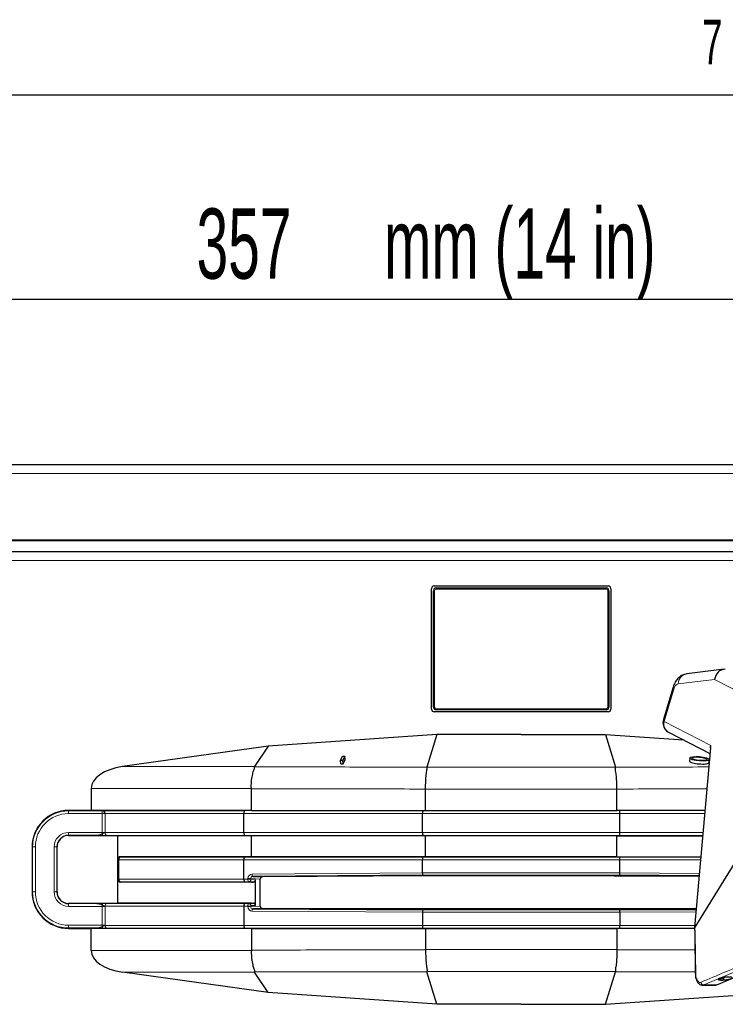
# Model space of a CAD drawing. Header units: millimetres. Extents: x 1 to 419, y 2 to 295.
# Tile 53 of 59: x 313 to 338, y 257 to 292. Entities that reach past the tile are written whole.
import ezdxf

# ---------------------------------------------------------------- set-up
doc = ezdxf.new("R2010")
doc.units = ezdxf.units.MM
doc.layers.add('FORMAT', color=7, linetype='Continuous')
doc.styles.add('SLDTEXTSTYLE0', font='TXT', dxfattribs={"width": 0.605})
doc.dimstyles.new('SLDDIMSTYLE1', dxfattribs={"dimtxt": 2.5, "dimasz": 3, "dimexe": 0, "dimexo": 0.0625, "dimtad": 1, "dimlfac": 5, "dimrnd": 1e-09, "dimzin": 12, "dimdsep": 46, "dimtxsty": 'SLDTEXTSTYLE0', "dimsah": 1, "dimcen": 0.09, "dimadec": 0, "dimazin": 3, "dimtfac": 1, "dimtofl": 0, "dimtmove": 0, "dimatfit": 3, "dimfxl": 1, "dimfrac": 2, "dimtolj": 1, "dimtzin": 12, "dimarcsym": 0})

# ---------------------------------------------------------------- blocks, each defined once
blk = doc.blocks.new('_D_7')
at = {"layer": 'FORMAT', "color": 7}
for p, q in [((294.694, 277.369), (294.694, 283.239)), ((366.094, 277.369), (366.094, 283.239)), ((294.694, 282.239), (366.094, 282.239))]:
    blk.add_line(p, q, dxfattribs=at)
for points in [[(294.694, 282.239), (297.694, 281.739), (297.694, 282.739)], [(366.094, 282.239), (363.094, 282.739), (363.094, 281.739)]]:
    blk.add_solid(points, dxfattribs=at)
at = {"layer": 'FORMAT', "color": 7, "char_height": 2.5, "attachment_point": 1, "style": 'SLDTEXTSTYLE0'}
for s, insert in [('mm (14 in)', (325.514, 285.462)), ('357', (318.847, 285.462))]:
    blk.add_mtext(s, dxfattribs=dict(at, insert=insert))

msp = doc.modelspace()

# ---------------------------------------------------------------- linework, layer by layer
at = {"color": 7, "linetype": 'Continuous', "lineweight": 25}
for p, q in [((6.5, 289.5), (413.5, 289.5)), ((300.2538, 276.3492), (360.5338, 276.3492)), ((300.8938, 273.6492), (359.8938, 273.6492)), ((303.3688, 273.6692), (357.4188, 273.6692)), ((300.8938, 273.2492), (359.8938, 273.2492)), ((327.2038, 267.6492), (327.2038, 271.9292)), ((327.3038, 272.0292), (333.4838, 272.0292)), ((327.3738, 271.9592), (333.4138, 271.9592)), ((333.5838, 271.9292), (333.5838, 267.6492)), ((327.2738, 267.7192), (327.2738, 271.8592)), ((333.5138, 271.8592), (333.5138, 267.7192)), ((337.6097, 269.0622), (336.2906, 268.9038)), ((335.7892, 268.3969), (335.456, 267.2806)), ((333.4838, 267.5492), (327.3038, 267.5492)), ((333.4138, 267.6192), (327.3738, 267.6192)), ((327.396, 266.7426), (321.396, 266.3231)), ((327.396, 266.7426), (327.0394, 265.5838)), ((330.396, 266.7426), (327.396, 266.7426)), ((330.396, 266.7426), (333.396, 266.7426)), ((333.396, 266.7426), (333.7525, 265.5838)), ((333.396, 266.7426), (336.1644, 266.5491)), ((335.6563, 266.8106), (337.1059, 266.0646)), ((321.396, 266.3231), (316.2118, 265.5986)), ((321.396, 266.3231), (320.9022, 265.5986)), ((337.1241, 266.2721), (336.5623, 259.8784)), ((323.971, 265.8189), (324.0407, 265.968)), ((324.0407, 265.968), (324.1201, 265.9716)), ((324.1201, 265.9716), (324.0504, 265.8225)), ((324.1284, 265.8532), (324.1201, 265.9716)), ((340.3821, 266.0865), (336.5766, 259.8829)), ((324.0504, 265.8225), (323.971, 265.8189)), ((323.9796, 265.695), (323.971, 265.8189)), ((323.9796, 265.695), (324.059, 265.6994)), ((324.059, 265.6994), (324.0504, 265.8225)), ((324.059, 265.6994), (324.1284, 265.8532)), ((327.0394, 265.5838), (327.041, 265.5793)), ((333.7525, 265.5838), (333.7509, 265.5793)), ((336.3893, 265.9088), (336.3799, 265.7996)), ((337.0777, 265.7438), (337.0867, 265.8488)), ((315.096, 264.8245), (315.096, 264.0426)), ((320.796, 264.8146), (320.7957, 264.8245)), ((320.796, 264.0426), (320.796, 264.8146)), ((326.996, 264.0426), (326.996, 264.7974)), ((333.796, 264.0426), (333.796, 264.7974)), ((315.0955, 264.0426), (314.296, 264.0426)), ((315.0964, 264.0426), (314.9505, 264.0339)), ((314.9505, 264.0339), (320.5693, 264.0339)), ((315.0964, 264.0426), (315.096, 264.0426)), ((320.796, 264.0426), (315.0964, 264.0426)), ((320.5249, 263.2514), (320.5249, 263.9339)), ((320.796, 264.0426), (326.996, 264.0426)), ((326.8848, 263.2514), (326.8848, 263.9339)), ((326.996, 264.0426), (333.796, 264.0426)), ((336.9282, 264.0426), (333.796, 264.0426)), ((333.9072, 263.2514), (333.9072, 263.9339)), ((314.296, 263.1531), (314.9215, 263.1531)), ((314.8933, 263.1548), (315.2129, 263.1584)), ((314.9215, 263.1531), (316.0407, 263.1426)), ((320.796, 263.1426), (316.0407, 263.1426)), ((316.0407, 262.2936), (316.0407, 263.1426)), ((326.996, 263.1426), (320.796, 263.1426)), ((320.796, 262.3926), (320.796, 263.1426)), ((333.796, 263.1426), (326.996, 263.1426)), ((326.996, 262.3926), (326.996, 263.1426)), ((333.796, 263.1426), (336.8491, 263.1426)), ((333.796, 262.3926), (333.796, 263.1426)), ((312.996, 262.7426), (312.996, 261.1426)), ((313.8855, 261.1426), (313.8855, 262.7426)), ((316.0407, 262.2839), (316.0407, 262.2936)), ((316.0407, 261.6014), (316.0407, 262.2839)), ((320.796, 262.3926), (316.1398, 262.3926)), ((320.5249, 261.6014), (320.5249, 262.2839)), ((326.996, 262.3926), (320.796, 262.3926)), ((326.8848, 261.8156), (326.8848, 262.2839)), ((333.796, 262.3926), (326.996, 262.3926)), ((333.796, 262.3926), (336.7832, 262.3926)), ((333.9072, 261.8156), (333.9072, 262.2839)), ((326.8996, 261.7355), (320.8471, 261.6949)), ((327.0886, 261.7176), (321.1746, 261.678)), ((326.8848, 261.8155), (326.8848, 261.8156)), ((333.7033, 261.7176), (327.0886, 261.7176)), ((333.7033, 261.7176), (336.7221, 261.6974)), ((336.7238, 261.7165), (333.8923, 261.7355)), ((333.9072, 261.8155), (333.9072, 261.8156)), ((316.0407, 261.5917), (316.0407, 261.6014)), ((316.0407, 260.7426), (316.0407, 261.5917)), ((320.796, 261.4926), (316.1398, 261.4926)), ((320.8705, 261.4929), (320.7049, 261.5014)), ((320.796, 261.4926), (320.8705, 261.4929)), ((320.8471, 261.6949), (321.1835, 261.6788)), ((320.9397, 260.662), (320.9397, 261.5733)), ((321.1148, 260.6368), (321.1148, 261.5985)), ((314.9215, 260.7322), (314.296, 260.7322)), ((316.0407, 260.7426), (314.9215, 260.7322)), ((320.796, 260.7426), (316.0407, 260.7426)), ((320.7049, 260.7339), (320.8705, 260.7423)), ((320.796, 260.7426), (320.8705, 260.7423)), ((320.5249, 260.6339), (320.5249, 259.9514)), ((321.1835, 260.5565), (320.8471, 260.5404)), ((320.8471, 260.5404), (326.8996, 260.4998)), ((321.1746, 260.5573), (322.4631, 260.5486)), ((322.4631, 260.5486), (336.6212, 260.5486)), ((326.8848, 260.4198), (326.8848, 260.4197)), ((326.8848, 260.4197), (326.8848, 259.9514)), ((333.8923, 260.4998), (336.6185, 260.5181)), ((333.9072, 260.4198), (333.9072, 260.4197)), ((333.9072, 260.4197), (333.9072, 259.9514)), ((314.296, 259.8426), (315.096, 259.8426)), ((314.8933, 259.8548), (315.2129, 259.8584)), ((320.796, 259.8426), (315.096, 259.8426)), ((315.096, 259.0608), (315.096, 259.8426)), ((320.796, 259.8426), (326.996, 259.8426)), ((320.796, 259.8426), (320.796, 259.0707)), ((326.996, 259.8426), (333.796, 259.8426)), ((326.996, 259.8426), (326.996, 259.0879)), ((336.5629, 259.8426), (333.796, 259.8426)), ((333.796, 259.8426), (333.796, 259.0879)), ((320.796, 259.0707), (320.7957, 259.0608)), ((337.3563, 257.8319), (340.7408, 259.2596)), ((321.396, 257.5622), (316.2118, 258.2867)), ((321.396, 257.5622), (320.9022, 258.2867)), ((327.0394, 258.3015), (327.041, 258.306)), ((327.396, 257.1426), (327.0394, 258.3015)), ((333.396, 257.1426), (333.7525, 258.3015)), ((333.7525, 258.3015), (333.7509, 258.306)), ((327.396, 257.1426), (321.396, 257.5622)), ((333.396, 257.1426), (339.396, 257.5622)), ((336.8463, 257.8231), (337.3144, 257.8231)), ((337.3563, 257.8319), (337.3144, 257.8231)), ((330.396, 257.1426), (327.396, 257.1426)), ((330.396, 257.1426), (333.396, 257.1426))]:
    msp.add_line(p, q, dxfattribs=at)
at = {"color": 8, "linetype": 'Continuous', "lineweight": 18}
for p, q in [((300.2538, 276.0292), (360.5338, 276.0292)), ((360.0938, 272.9292), (300.6938, 272.9292)), ((327.3738, 271.9592), (327.3738, 271.9192)), ((333.4138, 271.9192), (327.3738, 271.9192)), ((333.4138, 271.9592), (333.4138, 271.9192)), ((327.2738, 271.8592), (327.3138, 271.8592)), ((327.3138, 271.8592), (327.3138, 267.7192)), ((333.4738, 267.7192), (333.4738, 271.8592)), ((333.4738, 271.8592), (333.5138, 271.8592)), ((337.2758, 268.7027), (335.9791, 268.547)), ((340.2878, 267.1527), (337.2758, 268.7027)), ((335.8132, 268.3229), (335.4801, 267.2066)), ((327.2738, 267.7192), (327.3138, 267.7192)), ((333.4738, 267.7192), (333.5138, 267.7192)), ((327.3738, 267.6592), (333.4138, 267.6592)), ((327.3738, 267.6592), (327.3738, 267.6192)), ((333.4138, 267.6592), (333.4138, 267.6192)), ((335.4801, 267.2066), (337.1408, 266.3519)), ((337.1408, 266.3519), (336.572, 259.8789)), ((316.2118, 265.5986), (320.9022, 265.5986)), ((327.041, 265.5793), (333.7509, 265.5793)), ((320.7957, 264.8245), (315.096, 264.8245)), ((333.796, 264.7974), (326.996, 264.7974)), ((314.296, 264.0269), (314.296, 264.0426)), ((314.296, 264.0269), (314.296, 263.9269)), ((314.296, 264.0269), (315.488, 264.0269)), ((315.4932, 263.9269), (314.296, 263.9269)), ((314.9496, 264.0339), (315.0955, 264.0426)), ((315.4932, 264.0269), (315.488, 264.0269)), ((315.4932, 264.0269), (315.4932, 263.9269)), ((315.4932, 263.2584), (315.4932, 263.9269)), ((315.5021, 264.0304), (315.5074, 264.0303)), ((320.5249, 263.9339), (315.5959, 263.9339)), ((315.6005, 263.9261), (315.6005, 263.2592)), ((326.8848, 263.9339), (320.5249, 263.9339)), ((320.5693, 264.0339), (320.796, 264.0426)), ((320.5693, 264.0339), (326.903, 264.0339)), ((333.9072, 263.9339), (326.8848, 263.9339)), ((326.903, 264.0339), (326.996, 264.0426)), ((326.903, 264.0339), (333.889, 264.0339)), ((333.889, 264.0339), (333.796, 264.0426)), ((333.889, 264.0339), (336.9274, 264.0339)), ((336.9187, 263.9339), (333.9072, 263.9339)), ((314.296, 263.1584), (314.296, 263.2584)), ((314.296, 263.2584), (315.4932, 263.2584)), ((315.2129, 263.1584), (314.296, 263.1584)), ((314.296, 263.1584), (314.296, 263.1531)), ((314.9215, 263.1531), (314.8932, 263.1548)), ((315.4932, 263.2164), (315.4932, 263.2584)), ((315.5959, 263.2514), (320.5249, 263.2514)), ((320.5693, 263.1514), (315.6486, 263.1514)), ((320.5249, 263.2514), (326.8848, 263.2514)), ((326.903, 263.1514), (320.5693, 263.1514)), ((320.796, 263.1426), (320.5693, 263.1514)), ((326.8848, 263.2514), (333.9072, 263.2514)), ((333.889, 263.1514), (326.903, 263.1514)), ((326.996, 263.1426), (326.903, 263.1514)), ((333.796, 263.1426), (333.889, 263.1514)), ((336.8499, 263.1514), (333.889, 263.1514)), ((333.9072, 263.2514), (336.8587, 263.2514)), ((313.0117, 262.7426), (312.996, 262.7426)), ((313.0117, 262.7426), (313.1117, 262.7426)), ((313.0117, 261.1426), (313.0117, 262.7426)), ((313.1117, 262.7426), (313.1117, 261.1426)), ((313.8802, 262.7426), (313.7802, 262.7426)), ((313.7802, 261.1426), (313.7802, 262.7426)), ((313.8802, 262.7426), (313.8802, 261.1426)), ((313.8802, 262.7426), (313.8855, 262.7426)), ((316.0871, 262.2839), (316.0407, 262.2839)), ((320.5249, 262.2839), (316.0871, 262.2839)), ((316.0871, 262.2839), (316.0871, 261.6014)), ((316.1398, 262.3926), (316.1398, 262.3839)), ((316.1398, 262.3839), (320.5693, 262.3839)), ((326.8848, 262.2839), (320.5249, 262.2839)), ((320.5693, 262.3839), (320.796, 262.3926)), ((320.5693, 262.3839), (326.903, 262.3839)), ((333.9072, 262.2839), (326.8848, 262.2839)), ((326.903, 262.3839), (326.996, 262.3926)), ((326.903, 262.3839), (333.889, 262.3839)), ((333.889, 262.3839), (333.796, 262.3926)), ((333.889, 262.3839), (336.7825, 262.3839)), ((336.7737, 262.2839), (333.9072, 262.2839)), ((320.8185, 261.7749), (326.8848, 261.8156)), ((326.8848, 261.8155), (333.9072, 261.8155)), ((333.8923, 261.7355), (326.8996, 261.7355)), ((333.9072, 261.8156), (336.7309, 261.7966)), ((316.0871, 261.6014), (316.0407, 261.6014)), ((316.0871, 261.6014), (320.5249, 261.6014)), ((320.5693, 261.5014), (316.1398, 261.5014)), ((316.1398, 261.5014), (316.1398, 261.4926)), ((320.5249, 261.6014), (320.67, 261.6014)), ((320.7049, 261.5014), (320.5693, 261.5014)), ((320.796, 261.4926), (320.5693, 261.5014)), ((320.67, 261.6014), (320.67, 261.6148)), ((320.67, 261.6148), (320.7738, 261.6148)), ((320.67, 261.6014), (320.7738, 261.6014)), ((320.7738, 261.6148), (320.7738, 261.6014)), ((321.1148, 261.5985), (320.7738, 261.6148)), ((320.7805, 261.5814), (320.7738, 261.6014)), ((320.7805, 261.5814), (320.9397, 261.5733)), ((313.0117, 261.1426), (312.996, 261.1426)), ((313.0117, 261.1426), (313.1117, 261.1426)), ((313.8802, 261.1426), (313.7802, 261.1426)), ((313.8802, 261.1426), (313.8855, 261.1426)), ((314.296, 260.7269), (314.296, 260.7322)), ((314.296, 260.7269), (314.296, 260.6269)), ((314.296, 260.7269), (315.2129, 260.7269)), ((314.8932, 260.7305), (314.9215, 260.7322)), ((315.2129, 260.7269), (314.8933, 260.7304)), ((315.4932, 260.6689), (315.4932, 260.6269)), ((315.6486, 260.7339), (320.5693, 260.7339)), ((320.796, 260.7426), (320.5693, 260.7339)), ((320.5693, 260.7339), (320.7049, 260.7339)), ((315.4932, 260.6269), (314.296, 260.6269)), ((315.4932, 259.9584), (315.4932, 260.6269)), ((320.5249, 260.6339), (315.5959, 260.6339)), ((315.6005, 260.6261), (315.6005, 259.9592)), ((320.67, 260.6339), (320.5249, 260.6339)), ((320.67, 260.6204), (320.67, 260.6339)), ((320.7738, 260.6339), (320.67, 260.6339)), ((320.7738, 260.6204), (320.67, 260.6204)), ((320.7738, 260.6339), (320.7805, 260.6539)), ((320.7738, 260.6204), (321.1148, 260.6368)), ((320.7738, 260.6339), (320.7738, 260.6204)), ((320.9397, 260.662), (320.7805, 260.6539)), ((326.8848, 260.4197), (320.8185, 260.4604)), ((333.9072, 260.4198), (326.8848, 260.4198)), ((326.8996, 260.4998), (333.8923, 260.4998)), ((336.6115, 260.4379), (333.9072, 260.4197)), ((314.296, 259.8584), (314.296, 259.9584)), ((314.296, 259.9584), (315.4932, 259.9584)), ((315.2129, 259.8584), (314.296, 259.8584)), ((314.296, 259.8584), (314.296, 259.8426)), ((315.096, 259.8426), (314.8932, 259.8548)), ((315.4932, 259.9164), (315.4932, 259.9584)), ((315.5959, 259.9514), (320.5249, 259.9514)), ((320.5693, 259.8514), (315.6486, 259.8514)), ((320.5249, 259.9514), (326.8848, 259.9514)), ((326.903, 259.8514), (320.5693, 259.8514)), ((320.5693, 259.8514), (320.796, 259.8426)), ((326.8848, 259.9514), (333.9072, 259.9514)), ((333.889, 259.8514), (326.903, 259.8514)), ((326.903, 259.8514), (326.996, 259.8426)), ((333.889, 259.8514), (333.796, 259.8426)), ((336.5627, 259.8514), (333.889, 259.8514)), ((333.9072, 259.9514), (336.5687, 259.9514)), ((320.7957, 259.0608), (315.096, 259.0608)), ((333.796, 259.0879), (326.996, 259.0879)), ((316.2118, 258.2867), (320.9022, 258.2867)), ((327.041, 258.306), (333.7509, 258.306)), ((336.5879, 258.2985), (333.7525, 258.3015)), ((336.8884, 257.8319), (336.8456, 257.8284)), ((336.8884, 257.8319), (337.3563, 257.8319))]:
    msp.add_line(p, q, dxfattribs=at)
at = {"color": 7, "linetype": 'Continuous', "lineweight": 25, "flags": 128}
for points in [[(336.738, 265.9569), (336.8715, 265.9401), (336.9846, 265.9139), (337.0602, 265.8824), (337.0868, 265.8503), (337.0602, 265.8226), (336.9846, 265.8034), (336.8715, 265.7957), (336.738, 265.8007), (336.6045, 265.8176), (336.4914, 265.8437), (336.4158, 265.8753), (336.3892, 265.9073), (336.4158, 265.935), (336.4914, 265.9542), (336.6045, 265.9619), (336.738, 265.9569)], [(336.738, 265.9391), (336.841, 265.9261), (336.9283, 265.9059), (336.9866, 265.8816), (337.0071, 265.8568), (336.9866, 265.8355), (336.9283, 265.8207), (336.841, 265.8147), (336.738, 265.8186), (336.635, 265.8316), (336.5478, 265.8518), (336.4894, 265.8761), (336.4689, 265.9008), (336.4894, 265.9222), (336.5478, 265.937), (336.635, 265.9429), (336.738, 265.9391)], [(336.5623, 259.8783), (336.5659, 259.6585), (336.5891, 258.2215)]]:
    msp.add_lwpolyline(points, dxfattribs=at)
at = {"color": 8, "linetype": 'Continuous', "lineweight": 18, "flags": 128}
for points in [[(315.5959, 263.2514), (315.5969, 263.2321), (315.5999, 263.2135), (315.6047, 263.1964), (315.6113, 263.1813), (315.6192, 263.1689), (315.6283, 263.1595), (315.6382, 263.1536), (315.6486, 263.1514)], [(316.0871, 262.2839), (316.0881, 262.3032), (316.0911, 262.3218), (316.0959, 262.3389), (316.1025, 262.354), (316.1104, 262.3664), (316.1195, 262.3758), (316.1294, 262.3817), (316.1398, 262.3839)], [(320.8185, 261.7749), (320.8191, 261.7595), (320.8208, 261.7446), (320.8235, 261.7309), (320.827, 261.7188), (320.8314, 261.7088), (320.8363, 261.7014), (320.8416, 261.6967), (320.8471, 261.6949)], [(316.0871, 261.6014), (316.0881, 261.5821), (316.0911, 261.5635), (316.0959, 261.5464), (316.1025, 261.5313), (316.1104, 261.5189), (316.1195, 261.5095), (316.1294, 261.5036), (316.1398, 261.5014)], [(315.6486, 260.7339), (315.6382, 260.7317), (315.6283, 260.7258), (315.6192, 260.7164), (315.6113, 260.704), (315.6047, 260.6889), (315.5999, 260.6718), (315.5969, 260.6532), (315.5959, 260.6339)], [(320.8471, 260.5404), (320.8416, 260.5386), (320.8363, 260.5339), (320.8314, 260.5264), (320.827, 260.5165), (320.8235, 260.5044), (320.8208, 260.4907), (320.8191, 260.4758), (320.8185, 260.4604)], [(315.6486, 259.8514), (315.6382, 259.8536), (315.6283, 259.8595), (315.6192, 259.8689), (315.6113, 259.8813), (315.6047, 259.8964), (315.5999, 259.9135), (315.5969, 259.9321), (315.5959, 259.9514)], [(336.5766, 259.8829), (336.5798, 259.683), (336.5926, 258.8831), (336.6031, 258.2212)], [(340.2342, 259.2428), (338.5615, 258.5374), (336.8884, 257.8319)]]:
    msp.add_lwpolyline(points, dxfattribs=at)
at = {"color": 7, "linetype": 'Continuous', "lineweight": 25}
for centre, radius, start, end in [((327.3038, 271.9292), 0.1, 90, 180), ((327.3738, 271.8592), 0.1, 90, 180), ((333.4138, 271.8592), 0.1, 0, 90), ((333.4838, 271.9292), 0.1, 0, 90), ((327.3738, 267.7192), 0.1, 180, 270), ((333.4138, 267.7192), 0.1, 270, 0), ((327.3038, 267.6492), 0.1, 180, 270), ((333.4838, 267.6492), 0.1, 270, 0), ((335.8393, 267.1662), 0.4, 163.38328, 180), ((335.8393, 267.1662), 0.4, 180, 242.76834), ((314.296, 262.7426), 1.3, 90, 180), ((314.296, 262.7426), 0.4157, 90, 180), ((314.296, 262.7426), 0.4105, 90, 180), ((314.296, 261.1426), 1.3, 180, 270), ((314.296, 261.1426), 0.4157, 180, 270), ((314.296, 261.1426), 0.4105, 180, 270), ((336.5985, 258.3537), 0.1325, 265.93464, 271.97487)]:
    msp.add_arc(centre, radius, start, end, dxfattribs=at)
at = {"color": 8, "linetype": 'Continuous', "lineweight": 18}
for centre, radius, start, end in [((327.3738, 271.8592), 0.06, 90, 180), ((333.4138, 271.8592), 0.06, 0, 90), ((336.3488, 268.5385), 0.3698, 99.05376, 178.6933), ((335.8688, 268.3818), 0.081, 169.25506, 226.70041), ((327.3738, 267.7192), 0.06, 180, 270), ((333.4138, 267.7192), 0.06, 270, 0), ((335.5357, 267.2655), 0.081, 169.28549, 226.6966), ((335.8345, 267.1271), 0.3633, 167.36065, 240.61515), ((314.296, 262.7426), 1.2843, 90, 180), ((314.296, 262.7426), 1.1843, 90, 180), ((314.9501, 264.1261), 0.0922, 269.70934, 270.29066), ((315.4869, 264.0615), 0.0346, 271.82644, 296.03936), ((315.4912, 264.0658), 0.039, 273.05083, 294.62852), ((315.4387, 264.1247), 0.2472, 308.06365, 309.47969), ((314.296, 262.7426), 0.5157, 90, 180), ((315.2119, 263.128), 0.0304, 68.47778, 88.20718), ((315.2334, 263.1802), 0.026, 246.69478, 267.70732), ((315.3554, 262.9866), 0.268, 57.75711, 59.04197), ((315.7568, 263.2002), 0.2588, 177.10839, 190.71624), ((316.1407, 262.2839), 0.1, 90.53295, 179.99693), ((316.1407, 261.6014), 0.1, 180.00307, 269.46705), ((320.7023, 261.5796), 0.0782, 271.86119, 1.31231), ((314.296, 261.1426), 1.2843, 180, 270), ((314.296, 261.1426), 1.1843, 180, 270), ((314.296, 261.1426), 0.5157, 180, 270), ((315.2119, 260.7573), 0.0304, 271.79282, 291.52222), ((315.2334, 260.7051), 0.026, 92.29268, 113.30522), ((315.3554, 260.8987), 0.268, 300.95803, 302.24289), ((315.7568, 260.6851), 0.2588, 169.28376, 182.89161), ((320.7023, 260.6557), 0.0782, 358.68769, 88.13881), ((315.2119, 259.828), 0.0304, 68.47778, 88.20718), ((315.2334, 259.8802), 0.026, 246.69477, 267.70732), ((315.3554, 259.6866), 0.268, 57.75711, 59.04197), ((315.7568, 259.9002), 0.2588, 177.10839, 190.71624), ((336.8965, 257.9367), 0.1051, 184.73294, 265.56819)]:
    msp.add_arc(centre, radius, start, end, dxfattribs=at)
at = {"color": 7, "linetype": 'Continuous', "lineweight": 25}
for centre, major_axis, ratio, start_param, end_param in [((337.6351, 268.6624), (0.0714, 0.3971), 0.8956793, 0.1644177, 1.6299602), ((337.0107, 268.9837), (0.7326, 0.0714), 0.0518561, 0.4889094, 0.5126405), ((316.5882, 264.8245), (1.4922, 0), 0.5361132, 1.8257982, 3.1415927), ((324.9119, 264.7974), (2.0841, 0), 0.383864, 0, 0.0072795), ((335.88, 264.7974), (2.0841, 0), 0.383864, 3.1343132, 3.1415927), ((315.096, 264.1427), (0.104, 0.0062), 0.9601115, 4.6499331, 4.654805), ((320.5701, 263.9339), (0, 0.1), 0.4517116, 0.0174533, 1.5707963), ((326.9033, 263.9339), (0, 0.1), 0.185339, 0.0174533, 1.5707963), ((333.8886, 263.9339), (0, 0.1), 0.185339, 4.712389, 6.265732), ((320.5701, 263.2514), (0, 0.1), 0.4517116, 1.5707963, 3.1241394), ((326.9033, 263.2514), (0, 0.1), 0.185339, 1.5707963, 3.1241394), ((333.8886, 263.2514), (0, 0.1), 0.185339, 3.1590459, 4.712389), ((316.1407, 262.2926), (-0.0705, 0.0716), 0.9906857, 5.510604, 7.0720437), ((320.5701, 262.2839), (0, 0.1), 0.4517116, 0.0174533, 1.5707963), ((326.9033, 262.2839), (0, 0.1), 0.185339, 0.0174533, 1.5707963), ((333.8886, 262.2839), (0, 0.1), 0.185339, 4.712389, 6.265732), ((326.8996, 261.8155), (-0.0003, 0.08), 0.1853352, 1.5701754, 3.1235185), ((333.8923, 261.8155), (0.0003, 0.08), 0.1853352, 3.1596668, 4.7130099), ((316.1407, 261.5927), (0.0705, 0.0716), 0.9906857, 2.3527342, 3.914174), ((320.5701, 261.6014), (0, 0.1), 0.4517116, 1.5707963, 3.1241394), ((320.8705, 261.573), (0.001, 0.08), 0.8641909, 3.1564679, 4.7275689), ((321.1839, 261.5988), (0.001, 0.08), 0.8642122, 0.0202379, 1.5850651), ((332.9366, 260.6304), (18.0433, -0.1), 0.0001132, 2.9501195, 3.1413428), ((320.5701, 260.6339), (0, 0.1), 0.4517116, 0.0174533, 1.5707963), ((320.8705, 260.6623), (-0.001, 0.08), 0.8641909, 4.6972091, 6.26831), ((321.1839, 260.6365), (-0.001, 0.08), 0.8642122, 1.5565276, 3.1213548), ((326.8996, 260.4198), (0.0003, 0.08), 0.1853352, 0.0180742, 1.5714172), ((333.8923, 260.4198), (-0.0003, 0.08), 0.1853352, 4.7117681, 6.2651111), ((320.5701, 259.9514), (0, 0.1), 0.4517116, 1.5707963, 3.1241394), ((326.9033, 259.9514), (0, 0.1), 0.185339, 1.5707963, 3.1241394), ((333.8886, 259.9514), (0, 0.1), 0.185339, 3.1590459, 4.712389), ((316.5882, 259.0608), (1.4922, 0), 0.5361132, 3.1415927, 4.4573871), ((324.9119, 259.0879), (2.0841, 0), 0.383864, 6.2759058, 6.2831853), ((335.88, 259.0879), (2.0841, 0), 0.383864, 3.1415927, 3.1488721)]:
    msp.add_ellipse(centre, major_axis=major_axis, ratio=ratio, start_param=start_param, end_param=end_param, dxfattribs=at)
at = {"color": 8, "linetype": 'Continuous', "lineweight": 18}
for centre, major_axis, ratio, start_param, end_param in [((335.953, 268.1475), (0.0431, 0.3996), 0.4276569, 0.0984158, 1.1630667), ((332.9947, 263.8339), (18.0452, -0.2), 0.0002291, 3.1383737, 3.3865113), ((332.9947, 263.9339), (18.0442, -0.1), 0.0000981, 3.1413421, 3.3894798), ((315.4932, 263.9217), (0.2, 0), 0.0261826, 1.0049704, 1.5707963), ((332.9357, 263.1549), (18.0434, 0), 0.0001935, 3.1517046, 3.336038), ((332.9366, 263.2549), (18.0433, 0.1), 0.0001132, 3.1418425, 3.3330658), ((315.2074, 263.2584), (0.3149, 0), 0.3175476, 4.7298423, 5.8501244), ((315.4932, 263.2636), (0.2, 0), 0.0261826, 4.712389, 5.2782149), ((320.8194, 261.6149), (0.0003, 0.16), 0.9335965, 0.0081986, 1.5730259), ((320.7055, 261.6014), (0, 0.1), 0.3551088, 1.5707963, 3.1241394), ((320.848, 261.6149), (-0.0029, 0.08), 0.9272108, 6.2561499, 7.8209771), ((332.9357, 260.7304), (18.0434, 0), 0.0001935, 2.9471473, 3.1314807), ((315.2074, 260.6269), (0.3149, 0), 0.3175476, 0.4330609, 1.553343), ((320.7055, 260.6339), (0, 0.1), 0.3551088, 0.0174533, 1.5707963), ((315.4932, 260.6217), (0.2, 0), 0.0261826, 1.0049704, 1.5707963), ((320.8194, 260.6204), (-0.0003, 0.16), 0.9335965, 1.5685668, 3.133394), ((320.848, 260.6204), (0.0029, 0.08), 0.9272108, 1.6038009, 3.1686281), ((332.9357, 259.8549), (18.0434, 0), 0.0001935, 3.1517046, 3.336038), ((332.9366, 259.9549), (18.0433, 0.1), 0.0001132, 3.1418425, 3.3330658), ((315.2074, 259.9584), (0.3149, 0), 0.3175476, 4.7298423, 5.8501244), ((315.4932, 259.9636), (0.2, 0), 0.0261826, 4.712389, 5.2782149)]:
    msp.add_ellipse(centre, major_axis=major_axis, ratio=ratio, start_param=start_param, end_param=end_param, dxfattribs=at)
at = {"color": 7, "linetype": 'Continuous', "lineweight": 25}
for points, knots in [([(336.2906, 268.9038), (336.2351, 268.8911), (336.1312, 268.8675), (336.0042, 268.7755), (335.9035, 268.6587), (335.8334, 268.5298), (335.8017, 268.4347), (335.7892, 268.3969)], [0, 0, 0, 0, 0.2208421, 0.4131366, 0.6152933, 0.8469913, 1, 1, 1, 1]), ([(337.1263, 266.272), (337.126, 266.2766), (337.1242, 266.3029), (337.1337, 266.3296), (337.1407, 266.3514), (337.1408, 266.3519)], [0, 0, 0, 0, 0.1735441, 0.979783, 1, 1, 1, 1]), ([(320.7957, 264.8245), (320.7946, 264.9009), (320.7921, 265.066), (320.8279, 265.2842), (320.8753, 265.4518), (320.9222, 265.5509), (320.9095, 265.5803), (320.9044, 265.5921)], [0, 0, 0, 0, 0.2149677, 0.4643045, 0.673284, 0.8696095, 1, 1, 1, 1]), ([(320.9022, 265.5986), (320.902, 265.5967), (320.9016, 265.5944), (320.904, 265.5924), (320.9044, 265.5921)], [0, 0, 0, 0, 0.8248829, 1, 1, 1, 1]), ([(326.9959, 264.8032), (326.9956, 264.83), (326.994, 264.9463), (327.0011, 265.1491), (327.0202, 265.3708), (327.0521, 265.518), (327.0443, 265.5612), (327.041, 265.5793)], [0, 0, 0, 0, 0.0745758, 0.32393777, 0.57359546, 0.82214242, 1, 1, 1, 1]), ([(333.796, 264.8032), (333.7964, 264.83), (333.7979, 264.9463), (333.7909, 265.1491), (333.7718, 265.3708), (333.7398, 265.518), (333.7477, 265.5612), (333.7509, 265.5793)], [0, 0, 0, 0, 0.0745758, 0.3239378, 0.5735955, 0.8221424, 1, 1, 1, 1]), ([(336.3815, 265.7994), (336.3809, 265.7988), (336.3737, 265.7904), (336.3972, 265.771), (336.453, 265.7447), (336.544, 265.7211), (336.641, 265.7051), (336.7046, 265.6993), (336.7291, 265.6971)], [0, 0, 0, 0, 0.0186064, 0.2307457, 0.4429008, 0.6550604, 0.8672117, 1, 1, 1, 1]), ([(336.7291, 265.6971), (336.7683, 265.6949), (336.8467, 265.6906), (336.9515, 265.6954), (337.0294, 265.7084), (337.0731, 265.7256), (337.073, 265.7391), (337.0729, 265.7442)], [0, 0, 0, 0, 0.2173871, 0.4347743, 0.6521607, 0.8695528, 1, 1, 1, 1]), ([(315.5025, 263.1521), (315.4996, 263.1521), (315.4414, 263.1526), (315.3697, 263.1533), (315.2814, 263.154), (315.2504, 263.1541), (315.2323, 263.1542)], [0, 0, 0, 0, 0.03196296, 0.64008382, 0.79032192, 1, 1, 1, 1]), ([(315.5025, 259.8521), (315.4996, 259.8521), (315.4414, 259.8526), (315.3697, 259.8533), (315.2814, 259.854), (315.2504, 259.8541), (315.2323, 259.8542)], [0, 0, 0, 0, 0.0318962, 0.6399562, 0.7902992, 1, 1, 1, 1]), ([(336.572, 259.8789), (336.5676, 259.8788), (336.5617, 259.8787), (336.5632, 259.8784), (336.5635, 259.8783)], [0, 0, 0, 0, 0.7611341, 1, 1, 1, 1]), ([(336.572, 259.8789), (336.5727, 259.879), (336.5743, 259.8795), (336.5757, 259.8816), (336.5766, 259.8829)], [0, 0, 0, 0, 0.40531495, 1, 1, 1, 1]), ([(320.7957, 259.0608), (320.7946, 258.9844), (320.7921, 258.8193), (320.8279, 258.6011), (320.8753, 258.4335), (320.9222, 258.3343), (320.9095, 258.305), (320.9044, 258.2932)], [0, 0, 0, 0, 0.2149677, 0.4643045, 0.673284, 0.8696095, 1, 1, 1, 1]), ([(326.9959, 259.082), (326.9956, 259.0553), (326.994, 258.939), (327.0011, 258.7362), (327.0202, 258.5145), (327.0521, 258.3673), (327.0443, 258.324), (327.041, 258.306)], [0, 0, 0, 0, 0.0745758, 0.3239378, 0.5735955, 0.8221424, 1, 1, 1, 1]), ([(333.796, 259.082), (333.7964, 259.0553), (333.7979, 258.939), (333.7909, 258.7362), (333.7718, 258.5145), (333.7398, 258.3673), (333.7477, 258.324), (333.7509, 258.306)], [0, 0, 0, 0, 0.0745758, 0.3239378, 0.5735955, 0.8221424, 1, 1, 1, 1]), ([(320.9022, 258.2867), (320.902, 258.2886), (320.9016, 258.2909), (320.904, 258.2929), (320.9044, 258.2932)], [0, 0, 0, 0, 0.8248829, 1, 1, 1, 1]), ([(336.5938, 258.1991), (336.5948, 258.1694), (336.5977, 258.0892), (336.6378, 257.9728), (336.7023, 257.8797), (336.7777, 257.8282), (336.8268, 257.8275), (336.8454, 257.8272)], [0, 0, 0, 0, 0.1560335, 0.422209, 0.6801211, 0.878846, 1, 1, 1, 1]), ([(337.526, 258.0055), (337.5134, 258.0057), (337.4858, 258.006), (337.4491, 258.0094), (337.4177, 258.016), (337.3996, 258.0267), (337.4029, 258.0414), (337.4321, 258.0586), (337.4845, 258.0758), (337.5509, 258.0905), (337.6198, 258.1012), (337.6825, 258.1079), (337.735, 258.1111), (337.7787, 258.1121), (337.8179, 258.1111), (337.8549, 258.1079), (337.8863, 258.1012), (337.9043, 258.0905), (337.9011, 258.0758), (337.8719, 258.0586), (337.8194, 258.0414), (337.7531, 258.0267), (337.6842, 258.016), (337.6215, 258.0094), (337.5688, 258.006), (337.5395, 258.0057), (337.526, 258.0055)], [0, 0, 0, 0, 0.0285952, 0.0622981, 0.1016837, 0.1468441, 0.1969564, 0.25, 0.3030436, 0.3531559, 0.3983163, 0.4377019, 0.4714048, 0.5, 0.5285952, 0.5622981, 0.6016837, 0.6468441, 0.6969564, 0.75, 0.8030436, 0.8531559, 0.8983163, 0.9377019, 0.9714048, 1, 1, 1, 1]), ([(337.526, 258.0455), (337.5134, 258.0457), (337.486, 258.0461), (337.4518, 258.0489), (337.4364, 258.0527), (337.4291, 258.0545)], [0, 0, 0, 0, 0.310191, 0.6757889, 1, 1, 1, 1]), ([(337.6188, 258.0496), (337.6012, 258.0483), (337.5688, 258.046), (337.5395, 258.0456), (337.526, 258.0455)], [0, 0, 0, 0, 0.5409943, 1, 1, 1, 1])]:
    msp.add_open_spline(points, degree=3, knots=knots, dxfattribs=at)
at = {"color": 8, "linetype": 'Continuous', "lineweight": 18}
for points, knots in [([(320.9044, 265.5921), (321.1515, 265.5916), (322.2232, 265.5894), (324.2683, 265.5864), (326.0659, 265.5847), (327.0394, 265.5838)], [0, 0, 0, 0, 0.1207575, 0.5238505, 1, 1, 1, 1]), ([(337.064, 265.5874), (336.9337, 265.5872), (335.8296, 265.5855), (334.726, 265.5846), (333.7525, 265.5838)], [0, 0, 0, 0, 0.1179857, 1, 1, 1, 1]), ([(326.9959, 264.8032), (326.9239, 264.8033), (325.8905, 264.8045), (323.8239, 264.8072), (321.8293, 264.8121), (320.796, 264.8146)], [0, 0, 0, 0, 0.0348508, 0.5000144, 1, 1, 1, 1]), ([(333.796, 264.8032), (333.868, 264.8033), (334.9014, 264.8045), (335.9679, 264.8055), (336.9623, 264.8078), (336.9955, 264.8079)], [0, 0, 0, 0, 0.0675348, 0.9689414, 1, 1, 1, 1]), ([(315.5911, 263.9301), (315.5864, 263.9329), (315.5811, 263.9361), (315.5712, 263.947), (315.5611, 263.9647), (315.5551, 263.9914), (315.5517, 264.0116), (315.5414, 264.0222), (315.5211, 264.0262), (315.503, 264.0266), (315.4932, 264.0269)], [0, 0, 0, 0, 0.0891544, 0.1022103, 0.2364629, 0.4108109, 0.5795616, 0.7093156, 0.842758, 1, 1, 1, 1]), ([(315.5074, 264.0303), (315.5175, 264.0301), (315.5365, 264.0296), (315.5579, 264.0258), (315.5712, 264.0158), (315.5774, 263.9962), (315.5816, 263.9699), (315.5869, 263.9489), (315.592, 263.9378), (315.5951, 263.9347), (315.5959, 263.9339)], [0, 0, 0, 0, 0.1763348, 0.3315424, 0.4790985, 0.6557063, 0.8216281, 0.9331654, 0.9831503, 1, 1, 1, 1]), ([(315.6005, 263.9261), (315.6001, 263.9263), (315.597, 263.9276), (315.5939, 263.9289), (315.5911, 263.9301)], [0, 0, 0, 0, 0.11317059, 1, 1, 1, 1]), ([(315.5959, 263.9339), (315.5972, 263.9316), (315.5987, 263.9291), (315.6002, 263.9264), (315.6005, 263.9261)], [0, 0, 0, 0, 0.8667556, 1, 1, 1, 1]), ([(314.8932, 263.1548), (314.8932, 263.1548), (314.8931, 263.1548), (314.8932, 263.1548), (314.8933, 263.1548)], [0, 0, 0, 0, 0.2820783, 1, 1, 1, 1]), ([(315.2231, 263.1563), (315.2713, 263.1575), (315.3644, 263.1598), (315.4548, 263.1959), (315.4983, 263.2133)], [0, 0, 0, 0, 0.5180223, 1, 1, 1, 1]), ([(315.4932, 263.2164), (315.511, 263.2233), (315.548, 263.2377), (315.583, 263.2517), (315.6001, 263.259), (315.6005, 263.2592)], [0, 0, 0, 0, 0.4738357, 0.9892974, 1, 1, 1, 1]), ([(315.4983, 263.2133), (315.5045, 263.2156), (315.5328, 263.2265), (315.5661, 263.2391), (315.5908, 263.2493), (315.5959, 263.2514)], [0, 0, 0, 0, 0.18152409, 0.83111994, 1, 1, 1, 1]), ([(315.6486, 263.1514), (315.6409, 263.1514), (315.6044, 263.1514), (315.5539, 263.1517), (315.5115, 263.152), (315.5025, 263.1521)], [0, 0, 0, 0, 0.1738129, 0.8252391, 1, 1, 1, 1]), ([(315.6005, 263.2592), (315.6002, 263.2588), (315.5987, 263.2562), (315.5972, 263.2536), (315.5959, 263.2514)], [0, 0, 0, 0, 0.1332444, 1, 1, 1, 1]), ([(314.8933, 260.7304), (314.8932, 260.7305), (314.8931, 260.7305), (314.8932, 260.7305), (314.8932, 260.7305)], [0, 0, 0, 0, 0.71792165, 1, 1, 1, 1]), ([(315.4983, 260.672), (315.4735, 260.6835), (315.3854, 260.7244), (315.2909, 260.7271), (315.2231, 260.729)], [0, 0, 0, 0, 0.2816851, 1, 1, 1, 1]), ([(315.2323, 260.7311), (315.2532, 260.7312), (315.3404, 260.7316), (315.4325, 260.7325), (315.5025, 260.7332)], [0, 0, 0, 0, 0.2390258, 1, 1, 1, 1]), ([(315.6005, 260.6261), (315.6001, 260.6263), (315.583, 260.6336), (315.548, 260.6476), (315.511, 260.662), (315.4932, 260.6689)], [0, 0, 0, 0, 0.0107026, 0.52616428, 1, 1, 1, 1]), ([(315.5959, 260.6339), (315.5858, 260.638), (315.5554, 260.6504), (315.5212, 260.6633), (315.4983, 260.672)], [0, 0, 0, 0, 0.3290622, 1, 1, 1, 1]), ([(315.5025, 260.7332), (315.5368, 260.7335), (315.5885, 260.7338), (315.6334, 260.7339), (315.6486, 260.7339)], [0, 0, 0, 0, 0.6623926, 1, 1, 1, 1]), ([(315.5959, 260.6339), (315.5972, 260.6316), (315.5987, 260.6291), (315.6002, 260.6264), (315.6005, 260.6261)], [0, 0, 0, 0, 0.8667556, 1, 1, 1, 1]), ([(314.8932, 259.8548), (314.8932, 259.8548), (314.8931, 259.8548), (314.8932, 259.8548), (314.8933, 259.8548)], [0, 0, 0, 0, 0.2820783, 1, 1, 1, 1]), ([(315.2231, 259.8563), (315.2713, 259.8575), (315.3644, 259.8598), (315.4548, 259.8959), (315.4983, 259.9133)], [0, 0, 0, 0, 0.51802234, 1, 1, 1, 1]), ([(315.4932, 259.9164), (315.511, 259.9233), (315.548, 259.9377), (315.583, 259.9517), (315.6001, 259.959), (315.6005, 259.9592)], [0, 0, 0, 0, 0.4738357, 0.9892974, 1, 1, 1, 1]), ([(315.4983, 259.9133), (315.5045, 259.9156), (315.5328, 259.9265), (315.5661, 259.9391), (315.5908, 259.9493), (315.5959, 259.9514)], [0, 0, 0, 0, 0.1815241, 0.8311199, 1, 1, 1, 1]), ([(315.6486, 259.8514), (315.6409, 259.8514), (315.6044, 259.8514), (315.5539, 259.8517), (315.5115, 259.852), (315.5025, 259.8521)], [0, 0, 0, 0, 0.1738129, 0.8252391, 1, 1, 1, 1]), ([(315.6005, 259.9592), (315.6002, 259.9588), (315.5987, 259.9562), (315.5972, 259.9536), (315.5959, 259.9514)], [0, 0, 0, 0, 0.1332444, 1, 1, 1, 1]), ([(336.7917, 257.928), (337.3494, 258.1635), (338.4649, 258.6344), (339.5799, 259.1049), (340.1374, 259.3401)], [0, 0, 0, 0, 0.499998, 1, 1, 1, 1]), ([(326.9959, 259.082), (326.9239, 259.082), (325.8905, 259.0808), (323.8239, 259.0781), (321.8293, 259.0732), (320.796, 259.0707)], [0, 0, 0, 0, 0.0348508, 0.5000144, 1, 1, 1, 1]), ([(333.796, 259.082), (333.868, 259.082), (334.7945, 259.0809), (335.7209, 259.0794), (336.5753, 259.0781)], [0, 0, 0, 0, 0.07774548, 1, 1, 1, 1]), ([(320.9044, 258.2932), (321.1515, 258.2937), (322.2232, 258.2959), (324.2683, 258.2989), (326.0659, 258.3006), (327.0394, 258.3015)], [0, 0, 0, 0, 0.1207575, 0.5238505, 1, 1, 1, 1]), ([(336.6031, 258.2212), (336.6034, 258.2119), (336.6047, 258.169), (336.6165, 258.0935), (336.6472, 258.0087), (336.6901, 257.9485), (336.7406, 257.9166), (336.7747, 257.9242), (336.7917, 257.928)], [0, 0, 0, 0, 0.052781, 0.2423075, 0.4317402, 0.6211252, 0.8105316, 1, 1, 1, 1])]:
    msp.add_open_spline(points, degree=3, knots=knots, dxfattribs=at)

# ---------------------------------------------------------------- texts
at = {"color": 7, "linetype": 'Continuous', "lineweight": 0, "insert": (337.1948, 292.1781), "char_height": 1.5875, "attachment_point": 2, "style": 'SLDTEXTSTYLE0'}
msp.add_mtext('7', dxfattribs=at)

# ---------------------------------------------------------------- dimensions: what is measured, and where the dimension line sits
at = {"layer": 'FORMAT', "color": 7}
dim = msp.add_linear_dim(base=(366.0938, 282.2389), p1=(294.6938, 276.3692), p2=(366.0938, 276.3692), text='<> mm (14 in)', dimstyle='SLDDIMSTYLE1', dxfattribs=at)
dim.commit()
dim.dimension.update_dxf_attribs({"geometry": '_D_7', "text_midpoint": (330.3938, 282.2389), "dimtype": 160})

doc.saveas('drawing.dxf')
